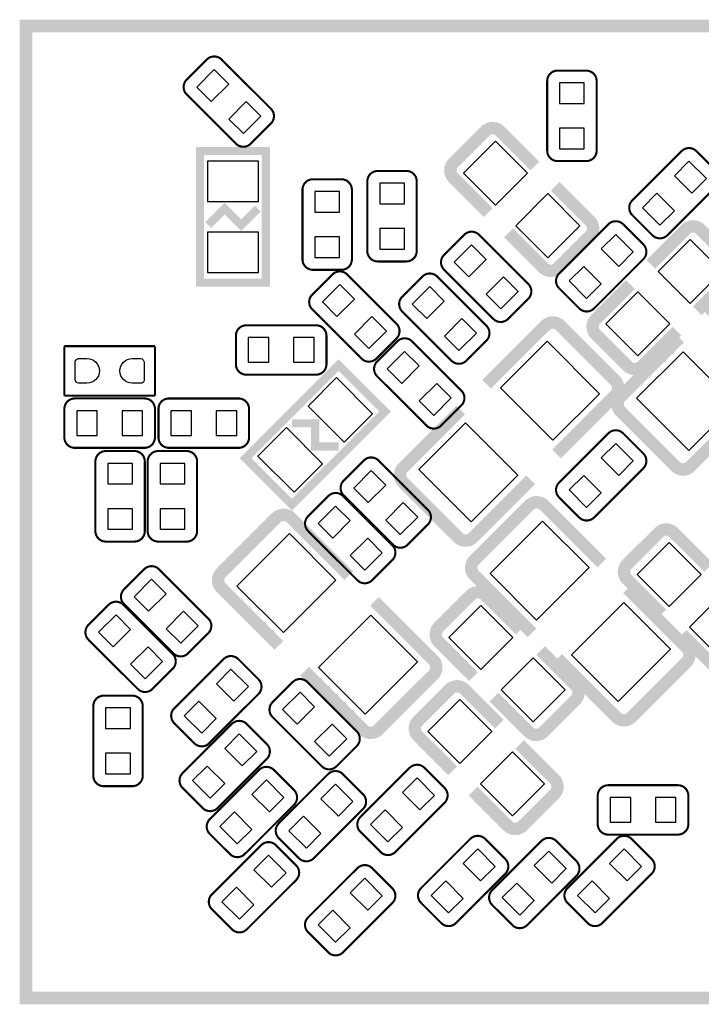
# Model space of a CAD drawing. Extents: x -1 to 126, y -1 to 41.
# Tile 10 of 13: x 85.21 to 93.49, y 19.48 to 31.45. Entities that reach past the tile are written whole.
import ezdxf

# ---------------------------------------------------------------- set-up
doc = ezdxf.new("R2010")
doc.units = 0
doc.header["$MEASUREMENT"] = 0
doc.layers.add('BOTTOM', color=1, linetype='CONTINUOUS')
doc.layers.add('SILKSCREEN_BOTTOM', color=7, linetype='CONTINUOUS')

msp = doc.modelspace()

# ---------------------------------------------------------------- linework, layer by layer
at = {"layer": 'BOTTOM'}
for points in [[(87.537765, 30.450119), (87.749897, 30.66225), (87.573183, 30.838964), (87.361051, 30.626832)], [(87.537765, 30.450119), (87.749897, 30.66225), (87.573183, 30.838964), (87.361051, 30.626832)], [(91.7664, 30.426952), (92.0664, 30.426952), (92.0664, 30.676863), (91.7664, 30.676863)], [(91.7664, 30.426952), (92.0664, 30.426952), (92.0664, 30.676863), (91.7664, 30.676863)], [(87.926842, 30.061041), (88.138974, 30.273173), (87.96226, 30.449887), (87.750129, 30.237755)], [(87.926842, 30.061041), (88.138974, 30.273173), (87.96226, 30.449887), (87.750129, 30.237755)], [(91.7664, 29.876737), (92.0664, 29.876737), (92.0664, 30.126648), (91.7664, 30.126648)], [(91.7664, 29.876737), (92.0664, 29.876737), (92.0664, 30.126648), (91.7664, 30.126648)], [(90.988538, 29.190145), (91.377455, 29.579062), (90.988538, 29.967979), (90.599621, 29.579062)], [(90.988538, 29.190145), (91.377455, 29.579062), (90.988538, 29.967979), (90.599621, 29.579062)], [(88.110007, 29.234994), (88.110007, 29.724985), (87.490018, 29.724985), (87.490018, 29.234994)], [(93.549961, 29.51383), (93.33783, 29.725961), (93.161116, 29.549248), (93.373248, 29.337116)], [(93.549961, 29.51383), (93.33783, 29.725961), (93.161116, 29.549248), (93.373248, 29.337116)], [(89.582, 29.207752), (89.882, 29.207752), (89.882, 29.457663), (89.582, 29.457663)], [(89.582, 29.207752), (89.882, 29.207752), (89.882, 29.457663), (89.582, 29.457663)], [(88.7946, 29.106152), (89.0946, 29.106152), (89.0946, 29.356063), (88.7946, 29.356063)], [(88.7946, 29.106152), (89.0946, 29.106152), (89.0946, 29.356063), (88.7946, 29.356063)], [(91.625062, 28.553621), (92.013979, 28.942538), (91.625062, 29.331455), (91.236145, 28.942538)], [(91.625062, 28.553621), (92.013979, 28.942538), (91.625062, 29.331455), (91.236145, 28.942538)], [(93.160884, 29.124752), (92.948752, 29.336884), (92.772039, 29.16017), (92.98417, 28.948039)], [(93.160884, 29.124752), (92.948752, 29.336884), (92.772039, 29.16017), (92.98417, 28.948039)], [(88.110007, 28.375), (88.110007, 28.864992), (87.490018, 28.864992), (87.490018, 28.375)], [(89.582, 28.657537), (89.882, 28.657537), (89.882, 28.907448), (89.582, 28.907448)], [(89.582, 28.657537), (89.882, 28.657537), (89.882, 28.907448), (89.582, 28.907448)], [(92.272116, 28.660248), (92.484248, 28.448116), (92.660961, 28.62483), (92.44883, 28.836961)], [(92.272116, 28.660248), (92.484248, 28.448116), (92.660961, 28.62483), (92.44883, 28.836961)], [(88.7946, 28.555937), (89.0946, 28.555937), (89.0946, 28.805848), (88.7946, 28.805848)], [(88.7946, 28.555937), (89.0946, 28.555937), (89.0946, 28.805848), (88.7946, 28.805848)], [(92.963345, 28.385262), (93.352262, 27.996345), (93.741179, 28.385262), (93.352262, 28.774179)], [(92.963345, 28.385262), (93.352262, 27.996345), (93.741179, 28.385262), (93.352262, 28.774179)], [(90.69817, 28.709961), (90.486039, 28.49783), (90.662752, 28.321116), (90.874884, 28.533248)], [(90.69817, 28.709961), (90.486039, 28.49783), (90.662752, 28.321116), (90.874884, 28.533248)], [(91.883039, 28.27117), (92.09517, 28.059039), (92.271884, 28.235752), (92.059752, 28.447884)], [(91.883039, 28.27117), (92.09517, 28.059039), (92.271884, 28.235752), (92.059752, 28.447884)], [(91.087248, 28.320884), (90.875116, 28.108752), (91.05183, 27.932039), (91.263961, 28.14417)], [(91.087248, 28.320884), (90.875116, 28.108752), (91.05183, 27.932039), (91.263961, 28.14417)], [(89.062552, 27.838516), (89.274684, 28.050648), (89.09797, 28.227361), (88.885839, 28.01523)], [(89.062552, 27.838516), (89.274684, 28.050648), (89.09797, 28.227361), (88.885839, 28.01523)], [(90.154752, 27.813116), (90.366884, 28.025248), (90.19017, 28.201961), (89.978039, 27.98983)], [(90.154752, 27.813116), (90.366884, 28.025248), (90.19017, 28.201961), (89.978039, 27.98983)], [(92.326821, 27.748738), (92.715738, 27.359821), (93.104655, 27.748738), (92.715738, 28.137655)], [(92.326821, 27.748738), (92.715738, 27.359821), (93.104655, 27.748738), (92.715738, 28.137655)], [(89.45163, 27.449439), (89.663761, 27.66157), (89.487048, 27.838284), (89.274916, 27.626152)], [(89.45163, 27.449439), (89.663761, 27.66157), (89.487048, 27.838284), (89.274916, 27.626152)], [(90.54383, 27.424039), (90.755961, 27.63617), (90.579248, 27.812884), (90.367116, 27.600752)], [(90.54383, 27.424039), (90.755961, 27.63617), (90.579248, 27.812884), (90.367116, 27.600752)], [(87.985737, 27.582), (87.985737, 27.282), (88.235648, 27.282), (88.235648, 27.582)], [(87.985737, 27.582), (87.985737, 27.282), (88.235648, 27.282), (88.235648, 27.582)], [(88.535952, 27.582), (88.535952, 27.282), (88.785863, 27.282), (88.785863, 27.582)], [(88.535952, 27.582), (88.535952, 27.282), (88.785863, 27.282), (88.785863, 27.582)], [(92.250409, 26.901015), (91.614015, 27.537409), (91.04833, 26.971725), (91.684725, 26.33533)], [(92.250409, 26.901015), (91.614015, 27.537409), (91.04833, 26.971725), (91.684725, 26.33533)], [(89.88537, 27.414561), (89.673239, 27.20243), (89.849952, 27.025716), (90.062084, 27.237848)], [(89.88537, 27.414561), (89.673239, 27.20243), (89.849952, 27.025716), (90.062084, 27.237848)], [(92.699991, 26.845385), (93.336385, 26.208991), (93.90207, 26.774675), (93.265675, 27.41107)], [(92.699991, 26.845385), (93.336385, 26.208991), (93.90207, 26.774675), (93.265675, 27.41107)], [(89.0581, 27.096499), (88.711624, 26.750022), (89.150022, 26.311624), (89.496498, 26.6581)], [(90.274448, 27.025484), (90.062316, 26.813352), (90.23903, 26.636639), (90.451161, 26.84877)], [(90.274448, 27.025484), (90.062316, 26.813352), (90.23903, 26.636639), (90.451161, 26.84877)], [(85.902937, 26.693), (85.902937, 26.393), (86.152848, 26.393), (86.152848, 26.693)], [(85.902937, 26.693), (85.902937, 26.393), (86.152848, 26.393), (86.152848, 26.693)], [(86.453152, 26.693), (86.453152, 26.393), (86.703063, 26.393), (86.703063, 26.693)], [(86.453152, 26.693), (86.453152, 26.393), (86.703063, 26.393), (86.703063, 26.693)], [(87.295861, 26.392988), (87.295861, 26.692987), (87.04595, 26.692987), (87.04595, 26.392988)], [(87.295861, 26.392988), (87.295861, 26.692987), (87.04595, 26.692987), (87.04595, 26.392988)], [(87.846075, 26.392988), (87.846075, 26.692987), (87.596165, 26.692987), (87.596165, 26.392988)], [(87.846075, 26.392988), (87.846075, 26.692987), (87.596165, 26.692987), (87.596165, 26.392988)], [(88.449973, 26.488372), (88.103497, 26.141896), (88.541895, 25.703497), (88.888372, 26.049974)], [(91.26047, 25.911075), (90.624075, 26.54747), (90.058391, 25.981785), (90.694785, 25.345391)], [(91.26047, 25.911075), (90.624075, 26.54747), (90.058391, 25.981785), (90.694785, 25.345391)], [(92.272116, 26.120248), (92.484248, 25.908116), (92.660961, 26.08483), (92.44883, 26.296961)], [(92.272116, 26.120248), (92.484248, 25.908116), (92.660961, 26.08483), (92.44883, 26.296961)], [(86.28, 25.804152), (86.58, 25.804152), (86.58, 26.054063), (86.28, 26.054063)], [(86.28, 25.804152), (86.58, 25.804152), (86.58, 26.054063), (86.28, 26.054063)], [(86.915, 25.804152), (87.215, 25.804152), (87.215, 26.054063), (86.915, 26.054063)], [(86.915, 25.804152), (87.215, 25.804152), (87.215, 26.054063), (86.915, 26.054063)], [(89.47897, 25.966761), (89.266839, 25.75463), (89.443552, 25.577916), (89.655684, 25.790048)], [(89.47897, 25.966761), (89.266839, 25.75463), (89.443552, 25.577916), (89.655684, 25.790048)], [(91.883039, 25.73117), (92.09517, 25.519039), (92.271884, 25.695752), (92.059752, 25.907884)], [(91.883039, 25.73117), (92.09517, 25.519039), (92.271884, 25.695752), (92.059752, 25.907884)], [(86.28, 25.253937), (86.58, 25.253937), (86.58, 25.503848), (86.28, 25.503848)], [(86.28, 25.253937), (86.58, 25.253937), (86.58, 25.503848), (86.28, 25.503848)], [(86.915, 25.253937), (87.215, 25.253937), (87.215, 25.503848), (86.915, 25.503848)], [(86.915, 25.253937), (87.215, 25.253937), (87.215, 25.503848), (86.915, 25.503848)], [(89.04717, 25.534961), (88.835039, 25.32283), (89.011752, 25.146116), (89.223884, 25.358248)], [(89.04717, 25.534961), (88.835039, 25.32283), (89.011752, 25.146116), (89.223884, 25.358248)], [(89.868048, 25.577684), (89.655916, 25.365552), (89.83263, 25.188839), (90.044761, 25.40097)], [(89.868048, 25.577684), (89.655916, 25.365552), (89.83263, 25.188839), (90.044761, 25.40097)], [(91.487675, 24.15093), (92.12407, 24.787325), (91.558385, 25.353009), (90.921991, 24.716615)], [(91.487675, 24.15093), (92.12407, 24.787325), (91.558385, 25.353009), (90.921991, 24.716615)], [(88.414275, 23.99853), (89.05067, 24.634925), (88.484985, 25.200609), (87.848591, 24.564215)], [(88.414275, 23.99853), (89.05067, 24.634925), (88.484985, 25.200609), (87.848591, 24.564215)], [(89.436248, 25.145884), (89.224116, 24.933752), (89.40083, 24.757039), (89.612961, 24.96917)], [(89.436248, 25.145884), (89.224116, 24.933752), (89.40083, 24.757039), (89.612961, 24.96917)], [(93.096738, 25.091179), (92.707821, 24.702262), (93.096738, 24.313345), (93.485655, 24.702262)], [(93.096738, 25.091179), (92.707821, 24.702262), (93.096738, 24.313345), (93.485655, 24.702262)], [(86.81197, 24.645961), (86.599839, 24.43383), (86.776552, 24.257116), (86.988684, 24.469248)], [(86.81197, 24.645961), (86.599839, 24.43383), (86.776552, 24.257116), (86.988684, 24.469248)], [(93.733262, 24.454655), (93.344345, 24.065738), (93.733262, 23.676821), (94.122179, 24.065738)], [(93.733262, 24.454655), (93.344345, 24.065738), (93.733262, 23.676821), (94.122179, 24.065738)], [(90.810738, 23.551345), (91.199655, 23.940262), (90.810738, 24.329179), (90.421821, 23.940262)], [(90.810738, 23.551345), (91.199655, 23.940262), (90.810738, 24.329179), (90.421821, 23.940262)], [(92.477615, 23.160991), (93.114009, 23.797385), (92.548325, 24.36307), (91.91193, 23.726675)], [(92.477615, 23.160991), (93.114009, 23.797385), (92.548325, 24.36307), (91.91193, 23.726675)], [(86.38017, 24.214161), (86.168039, 24.00203), (86.344752, 23.825316), (86.556884, 24.037448)], [(86.38017, 24.214161), (86.168039, 24.00203), (86.344752, 23.825316), (86.556884, 24.037448)], [(87.201048, 24.256884), (86.988916, 24.044752), (87.16563, 23.868039), (87.377761, 24.08017)], [(87.201048, 24.256884), (86.988916, 24.044752), (87.16563, 23.868039), (87.377761, 24.08017)], [(89.404215, 23.008591), (90.040609, 23.644985), (89.474925, 24.21067), (88.83853, 23.574275)], [(89.404215, 23.008591), (90.040609, 23.644985), (89.474925, 24.21067), (88.83853, 23.574275)], [(86.769248, 23.825084), (86.557116, 23.612952), (86.73383, 23.436239), (86.945961, 23.64837)], [(86.769248, 23.825084), (86.557116, 23.612952), (86.73383, 23.436239), (86.945961, 23.64837)], [(91.447262, 22.914821), (91.836179, 23.303738), (91.447262, 23.692655), (91.058345, 23.303738)], [(91.447262, 22.914821), (91.836179, 23.303738), (91.447262, 23.692655), (91.058345, 23.303738)], [(87.987361, 23.34163), (87.77523, 23.553761), (87.598516, 23.377048), (87.810648, 23.164916)], [(87.987361, 23.34163), (87.77523, 23.553761), (87.598516, 23.377048), (87.810648, 23.164916)], [(88.579952, 22.885516), (88.792084, 23.097648), (88.61537, 23.274361), (88.403239, 23.06223)], [(88.579952, 22.885516), (88.792084, 23.097648), (88.61537, 23.274361), (88.403239, 23.06223)], [(87.598284, 22.952552), (87.386152, 23.164684), (87.209439, 22.98797), (87.42157, 22.775839)], [(87.598284, 22.952552), (87.386152, 23.164684), (87.209439, 22.98797), (87.42157, 22.775839)], [(90.556738, 23.186179), (90.167821, 22.797262), (90.556738, 22.408345), (90.945655, 22.797262)], [(90.556738, 23.186179), (90.167821, 22.797262), (90.556738, 22.408345), (90.945655, 22.797262)], [(86.5546, 23.082263), (86.2546, 23.082263), (86.2546, 22.832352), (86.5546, 22.832352)], [(86.5546, 23.082263), (86.2546, 23.082263), (86.2546, 22.832352), (86.5546, 22.832352)], [(88.96903, 22.496439), (89.181161, 22.70857), (89.004448, 22.885284), (88.792316, 22.673152)], [(88.96903, 22.496439), (89.181161, 22.70857), (89.004448, 22.885284), (88.792316, 22.673152)], [(88.088961, 22.55423), (87.87683, 22.766361), (87.700116, 22.589648), (87.912248, 22.377516)], [(88.088961, 22.55423), (87.87683, 22.766361), (87.700116, 22.589648), (87.912248, 22.377516)], [(86.5546, 22.532048), (86.2546, 22.532048), (86.2546, 22.282137), (86.5546, 22.282137)], [(86.5546, 22.532048), (86.2546, 22.532048), (86.2546, 22.282137), (86.5546, 22.282137)], [(91.193262, 22.549655), (90.804345, 22.160738), (91.193262, 21.771821), (91.582179, 22.160738)], [(91.193262, 22.549655), (90.804345, 22.160738), (91.193262, 21.771821), (91.582179, 22.160738)], [(87.699884, 22.165152), (87.487752, 22.377284), (87.311039, 22.20057), (87.52317, 21.988439)], [(87.699884, 22.165152), (87.487752, 22.377284), (87.311039, 22.20057), (87.52317, 21.988439)], [(88.419161, 21.99543), (88.20703, 22.207561), (88.030316, 22.030848), (88.242448, 21.818716)], [(88.419161, 21.99543), (88.20703, 22.207561), (88.030316, 22.030848), (88.242448, 21.818716)], [(89.257361, 21.94463), (89.04523, 22.156761), (88.868516, 21.980048), (89.080648, 21.767916)], [(89.257361, 21.94463), (89.04523, 22.156761), (88.868516, 21.980048), (89.080648, 21.767916)], [(90.247961, 22.02083), (90.03583, 22.232961), (89.859116, 22.056248), (90.071248, 21.844116)], [(90.247961, 22.02083), (90.03583, 22.232961), (89.859116, 22.056248), (90.071248, 21.844116)], [(92.629861, 21.693988), (92.629861, 21.993987), (92.37995, 21.993987), (92.37995, 21.693988)], [(92.629861, 21.693988), (92.629861, 21.993987), (92.37995, 21.993987), (92.37995, 21.693988)], [(93.180075, 21.693988), (93.180075, 21.993987), (92.930165, 21.993987), (92.930165, 21.693988)], [(93.180075, 21.693988), (93.180075, 21.993987), (92.930165, 21.993987), (92.930165, 21.693988)], [(88.030084, 21.606352), (87.817952, 21.818484), (87.641239, 21.64177), (87.85337, 21.429639)], [(88.030084, 21.606352), (87.817952, 21.818484), (87.641239, 21.64177), (87.85337, 21.429639)], [(89.858884, 21.631752), (89.646752, 21.843884), (89.470039, 21.66717), (89.68217, 21.455039)], [(89.858884, 21.631752), (89.646752, 21.843884), (89.470039, 21.66717), (89.68217, 21.455039)], [(88.868284, 21.555552), (88.656152, 21.767684), (88.479439, 21.59097), (88.69157, 21.378839)], [(88.868284, 21.555552), (88.656152, 21.767684), (88.479439, 21.59097), (88.69157, 21.378839)], [(90.595716, 21.192648), (90.807848, 20.980516), (90.984561, 21.15723), (90.77243, 21.369361)], [(90.595716, 21.192648), (90.807848, 20.980516), (90.984561, 21.15723), (90.77243, 21.369361)], [(91.459316, 21.167248), (91.671448, 20.955116), (91.848161, 21.13183), (91.63603, 21.343961)], [(91.459316, 21.167248), (91.671448, 20.955116), (91.848161, 21.13183), (91.63603, 21.343961)], [(92.373716, 21.192648), (92.585848, 20.980516), (92.762561, 21.15723), (92.55043, 21.369361)], [(92.373716, 21.192648), (92.585848, 20.980516), (92.762561, 21.15723), (92.55043, 21.369361)], [(88.444561, 21.08103), (88.23243, 21.293161), (88.055716, 21.116448), (88.267848, 20.904316)], [(88.444561, 21.08103), (88.23243, 21.293161), (88.055716, 21.116448), (88.267848, 20.904316)], [(89.612961, 20.80163), (89.40083, 21.013761), (89.224116, 20.837048), (89.436248, 20.624916)], [(89.612961, 20.80163), (89.40083, 21.013761), (89.224116, 20.837048), (89.436248, 20.624916)], [(90.206639, 20.80357), (90.41877, 20.591439), (90.595484, 20.768152), (90.383352, 20.980284)], [(90.206639, 20.80357), (90.41877, 20.591439), (90.595484, 20.768152), (90.383352, 20.980284)], [(91.070239, 20.77817), (91.28237, 20.566039), (91.459084, 20.742752), (91.246952, 20.954884)], [(91.070239, 20.77817), (91.28237, 20.566039), (91.459084, 20.742752), (91.246952, 20.954884)], [(91.984639, 20.80357), (92.19677, 20.591439), (92.373484, 20.768152), (92.161352, 20.980284)], [(91.984639, 20.80357), (92.19677, 20.591439), (92.373484, 20.768152), (92.161352, 20.980284)], [(88.055484, 20.691952), (87.843352, 20.904084), (87.666639, 20.72737), (87.87877, 20.515239)], [(88.055484, 20.691952), (87.843352, 20.904084), (87.666639, 20.72737), (87.87877, 20.515239)], [(89.223884, 20.412552), (89.011752, 20.624684), (88.835039, 20.44797), (89.04717, 20.235839)], [(89.223884, 20.412552), (89.011752, 20.624684), (88.835039, 20.44797), (89.04717, 20.235839)]]:
    msp.add_lwpolyline(points, close=True, dxfattribs=at)
for points in [[(86.027893, 27.027911), (85.926293, 27.027911, -0.376179), (85.883798, 27.0764), (85.883798, 27.2923, -0.366061), (85.926293, 27.328089), (86.027893, 27.328089, -0.999182)], [(86.578107, 27.328089), (86.679707, 27.328089, -0.376179), (86.722202, 27.2796), (86.722202, 27.0637, -0.366061), (86.679707, 27.027911), (86.578107, 27.027911, -0.999182)]]:
    msp.add_lwpolyline(points, format="xyb", close=True, dxfattribs=at)
at = {"layer": 'SILKSCREEN_BOTTOM'}
for points, const_width in [([(98.622, 31.369), (85.287, 31.369), (85.287, 19.558), (98.622, 19.558), (98.622, 31.369)], 0.1524), ([(87.483313, 30.961406), (87.238507, 30.716601)], 0.0254), ([(88.261188, 30.363109), (87.662891, 30.961406)], 0.0254), ([(92.089349, 30.826939), (91.743147, 30.826939)], 0.0254), ([(91.616147, 30.699939), (91.616147, 29.853966)], 0.0254), ([(92.216349, 29.853966), (92.216349, 30.699939)], 0.0254), ([(87.238507, 30.536998), (87.836804, 29.938701)], 0.0254), ([(88.016408, 29.938701), (88.261188, 30.183506)], 0.0254), ([(90.863494, 30.090212), (90.477211, 29.703903)], 0.150012), ([(91.043097, 30.090212), (91.465702, 29.667606)], 0.150012), ([(87.400001, 29.850004), (88.199999, 29.850004), (88.199999, 28.250007), (87.400001, 28.250007), (87.400001, 29.850004)], 0.1), ([(93.247893, 29.8482), (92.649698, 29.250005)], 0.0254), ([(93.672302, 29.603395), (93.427497, 29.8482)], 0.0254), ([(91.743147, 29.726966), (92.089349, 29.726966)], 0.0254), ([(89.904898, 29.607789), (89.558797, 29.607688)], 0.0254), ([(90.477211, 29.5243), (90.89979, 29.101694)], 0.150012), ([(89.117498, 29.506189), (88.771397, 29.506088)], 0.0254), ([(89.431797, 29.480688), (89.431797, 28.63469)], 0.0254), ([(90.031999, 28.63469), (90.031999, 29.480688)], 0.0254), ([(92.136212, 28.997097), (91.713505, 29.419804)], 0.150012), ([(93.074107, 28.825495), (93.672302, 29.423792)], 0.0254), ([(88.644397, 29.379088), (88.644397, 28.53309)], 0.0254), ([(89.244599, 28.53309), (89.244599, 29.379088)], 0.0254), ([(87.5, 28.950006), (87.7, 29.150005), (87.9, 28.950006), (88.099999, 29.150005)], 0.1), ([(92.649698, 29.070198), (92.894503, 28.825495)], 0.0254), ([(92.358893, 28.959505), (91.760698, 28.36131)], 0.0254), ([(92.783302, 28.7147), (92.538497, 28.959505)], 0.0254), ([(93.2975, 28.896589), (92.874894, 28.47401)], 0.150012), ([(93.863412, 28.510306), (93.477103, 28.896589)], 0.150012), ([(90.608706, 28.832302), (90.363901, 28.587497)], 0.0254), ([(91.386505, 28.234107), (90.78831, 28.832302)], 0.0254), ([(91.5703, 28.431211), (91.147593, 28.85379)], 0.150012), ([(91.749903, 28.431211), (92.136212, 28.817494)], 0.150012), ([(94.236004, 28.592805), (93.534101, 27.890902)], 0.150089), ([(89.558797, 28.50769), (89.904999, 28.50769)], 0.0254), ([(92.185107, 27.936901), (92.783302, 28.535097)], 0.0254), ([(89.0081, 28.349702), (88.763295, 28.104897)], 0.0254), ([(88.771397, 28.40609), (89.117599, 28.40609)], 0.0254), ([(89.785899, 27.751507), (89.187703, 28.349702)], 0.0254), ([(90.363901, 28.407893), (90.962097, 27.809698)], 0.0254), ([(93.863412, 28.330703), (93.440806, 27.908098)], 0.150012), ([(90.1003, 28.324302), (89.855495, 28.079497)], 0.0254), ([(90.878099, 27.726107), (90.279903, 28.324302)], 0.0254), ([(92.204411, 27.8035), (92.62699, 28.226207)], 0.150012), ([(91.760698, 28.181706), (92.005503, 27.936901)], 0.0254), ([(91.1417, 27.809698), (91.386505, 28.054503)], 0.0254), ([(88.763295, 27.925293), (89.36149, 27.327098)], 0.0254), ([(89.855495, 27.899893), (90.45369, 27.301698)], 0.0254), ([(91.594404, 27.729205), (90.88069, 27.015389)], 0.150089), ([(92.442205, 27.061008), (91.774008, 27.729205)], 0.150089), ([(88.808888, 27.732203), (87.96289, 27.732203)], 0.0254), ([(92.204411, 27.623897), (92.590694, 27.237588)], 0.150012), ([(92.508195, 26.864996), (93.222011, 27.57871)], 0.150089), ([(92.770297, 27.237588), (93.193004, 27.660295)], 0.150012), ([(87.83589, 27.605203), (87.83589, 27.259001)], 0.0254), ([(88.935989, 27.259102), (88.935888, 27.605203)], 0.0254), ([(89.541094, 27.327098), (89.785899, 27.571903)], 0.0254), ([(89.795906, 27.536902), (89.551101, 27.292097)], 0.0254), ([(90.573705, 26.938707), (89.97551, 27.536902)], 0.0254), ([(90.633294, 27.301698), (90.878099, 27.546503)], 0.0254), ([(85.75309, 27.477999), (85.75309, 26.878001)], 0.0254), ([(86.85291, 27.477999), (85.75309, 27.477999)], 0.0254), ([(86.85291, 26.878001), (86.85291, 27.477999)], 0.0254), ([(88.517093, 25.551511), (87.951511, 26.117093), (89.082903, 27.24851), (89.64851, 26.682903), (88.517093, 25.551511)], 0.1), ([(87.96289, 27.132001), (88.808888, 27.132001)], 0.0254), ([(89.551101, 27.112493), (90.149297, 26.514298)], 0.0254), ([(92.442205, 26.881404), (91.728389, 26.16769)], 0.150089), ([(85.75309, 26.878001), (86.85291, 26.878001)], 0.0254), ([(86.726088, 26.843203), (85.88009, 26.843203)], 0.0254), ([(87.86891, 26.842999), (87.022811, 26.842999)], 0.0254), ([(93.355996, 26.017195), (94.06971, 26.731011)], 0.150089), ([(85.75309, 26.716203), (85.75309, 26.370001)], 0.0254), ([(86.853189, 26.370102), (86.853088, 26.716203)], 0.0254), ([(86.895811, 26.715999), (86.895811, 26.369797)], 0.0254), ([(87.99591, 26.369797), (87.99591, 26.715999)], 0.0254), ([(89.866595, 26.001396), (90.568498, 26.703299)], 0.150089), ([(90.3289, 26.514298), (90.573705, 26.759103)], 0.0254), ([(92.508195, 26.685392), (93.176392, 26.017195)], 0.150089), ([(89.082903, 26.258596), (88.799998, 26.258596), (88.799998, 26.5414), (88.517093, 26.5414)], 0.1), ([(92.358893, 26.419505), (91.760698, 25.82131)], 0.0254), ([(92.783302, 26.1747), (92.538497, 26.419505)], 0.0254), ([(85.88009, 26.243001), (86.726088, 26.243001)], 0.0254), ([(86.602898, 26.204189), (86.256797, 26.204088)], 0.0254), ([(87.237898, 26.204189), (86.891797, 26.204088)], 0.0254), ([(87.022811, 26.242797), (87.86891, 26.242797)], 0.0254), ([(86.129797, 26.077088), (86.129797, 25.23109)], 0.0254), ([(86.729999, 25.23109), (86.729999, 26.077088)], 0.0254), ([(86.764797, 26.077088), (86.764797, 25.23109)], 0.0254), ([(87.364999, 25.23109), (87.364999, 26.077088)], 0.0254), ([(89.389405, 26.089102), (89.1446, 25.844297)], 0.0254), ([(90.167305, 25.490805), (89.569008, 26.089102)], 0.0254), ([(92.185107, 25.396901), (92.783302, 25.995097)], 0.0254), ([(89.866595, 25.821792), (90.534792, 25.153595)], 0.150089), ([(90.714396, 25.153595), (91.416299, 25.855498)], 0.150089), ([(88.957706, 25.657302), (88.712901, 25.412497)], 0.0254), ([(89.735505, 25.059107), (89.13731, 25.657302)], 0.0254), ([(89.1446, 25.664693), (89.742897, 25.066396)], 0.0254), ([(91.398392, 25.544805), (90.730195, 24.876608)], 0.150089), ([(91.577996, 25.544805), (92.279899, 24.842902)], 0.150089), ([(91.760698, 25.641706), (92.005503, 25.396901)], 0.0254), ([(88.324992, 25.392405), (87.656795, 24.724208)], 0.150089), ([(88.504596, 25.392405), (89.206499, 24.690502)], 0.150089), ([(88.712901, 25.232893), (89.311097, 24.634698)], 0.0254), ([(89.9225, 25.066396), (90.167305, 25.311202)], 0.0254), ([(92.971897, 25.213589), (92.585588, 24.827306)], 0.150012), ([(93.1515, 25.213589), (93.574207, 24.79101)], 0.150012), ([(86.256797, 25.10409), (86.602999, 25.10409)], 0.0254), ([(86.891797, 25.10409), (87.237999, 25.10409)], 0.0254), ([(89.4907, 24.634698), (89.735505, 24.879503)], 0.0254), ([(86.722506, 24.768302), (86.477701, 24.523497)], 0.0254), ([(87.500305, 24.170107), (86.90211, 24.768302)], 0.0254), ([(90.730195, 24.697004), (91.432098, 23.995101)], 0.150089), ([(92.585588, 24.647703), (93.008295, 24.224996)], 0.150012), ([(87.656795, 24.544604), (88.358698, 23.842701)], 0.150089), ([(90.685694, 24.451412), (90.299411, 24.065103)], 0.150012), ([(90.865297, 24.451412), (91.287902, 24.028806)], 0.150012), ([(93.305805, 23.816996), (92.591989, 24.53071)], 0.150089), ([(90.232405, 23.664596), (89.518615, 24.378285)], 0.150089), ([(86.290706, 24.336502), (86.045901, 24.091697)], 0.0254), ([(87.068505, 23.738307), (86.47031, 24.336502)], 0.0254), ([(86.477701, 24.343893), (87.075897, 23.745698)], 0.0254), ([(93.678703, 23.554588), (93.256098, 23.977194)], 0.150012), ([(87.2555, 23.745698), (87.500305, 23.990503)], 0.0254), ([(90.299411, 23.8855), (90.72199, 23.462894)], 0.150012), ([(86.045901, 23.912093), (86.644097, 23.313898)], 0.0254), ([(91.958412, 23.358297), (91.535705, 23.781004)], 0.150012), ([(87.685293, 23.675899), (87.087098, 23.077703)], 0.0254), ([(88.109702, 23.431094), (87.864897, 23.675899)], 0.0254), ([(92.458004, 22.969195), (91.74429, 23.683011)], 0.150089), ([(92.637608, 22.969195), (93.305805, 23.637392)], 0.150089), ([(86.8237, 23.313898), (87.068505, 23.558703)], 0.0254), ([(89.384604, 22.816795), (88.670915, 23.530585)], 0.150089), ([(89.564208, 22.816795), (90.232405, 23.484992)], 0.150089), ([(88.5255, 23.396702), (88.280695, 23.151897)], 0.0254), ([(89.303299, 22.798507), (88.705103, 23.396702)], 0.0254), ([(90.431897, 23.308589), (90.045588, 22.922306)], 0.150012), ([(90.6115, 23.308589), (91.034207, 22.88601)], 0.150012), ([(86.577853, 23.232034), (86.231651, 23.232034)], 0.0254), ([(87.511507, 22.653295), (88.109702, 23.25149)], 0.0254), ([(91.3925, 22.792411), (90.969793, 23.21499)], 0.150012), ([(91.572103, 22.792411), (91.958412, 23.178694)], 0.150012), ([(86.104651, 23.105034), (86.104651, 22.259061)], 0.0254), ([(86.704853, 22.259061), (86.704853, 23.105034)], 0.0254), ([(88.280695, 22.972293), (88.87889, 22.374098)], 0.0254), ([(87.087098, 22.8981), (87.331903, 22.653295)], 0.0254), ([(87.786893, 22.888499), (87.188698, 22.290303)], 0.0254), ([(88.211302, 22.643694), (87.966497, 22.888499)], 0.0254), ([(90.045588, 22.742703), (90.468295, 22.319996)], 0.150012), ([(89.058494, 22.374098), (89.303299, 22.618903)], 0.0254), ([(91.704589, 22.2155), (91.28201, 22.638106)], 0.150012), ([(87.613107, 21.865895), (88.211302, 22.46409)], 0.0254), ([(88.117093, 22.329699), (87.518898, 21.731503)], 0.0254), ([(88.541502, 22.084894), (88.296697, 22.329699)], 0.0254), ([(88.955319, 22.278975), (88.357098, 21.680754)], 0.0254), ([(89.379727, 22.03417), (89.134922, 22.278975)], 0.0254), ([(89.945893, 22.355099), (89.347698, 21.756903)], 0.0254), ([(90.370302, 22.110294), (90.125497, 22.355099)], 0.0254), ([(86.231651, 22.132061), (86.577853, 22.132061)], 0.0254), ([(91.138703, 21.649588), (90.716098, 22.072194)], 0.150012), ([(93.20291, 22.143999), (92.356811, 22.143999)], 0.0254), ([(87.188698, 22.1107), (87.433503, 21.865895)], 0.0254), ([(91.318306, 21.649588), (91.704589, 22.035897)], 0.150012), ([(92.229811, 22.016999), (92.229811, 21.670797)], 0.0254), ([(93.32991, 21.670797), (93.32991, 22.016999)], 0.0254), ([(87.943307, 21.307095), (88.541502, 21.90529)], 0.0254), ([(89.772107, 21.332495), (90.370302, 21.93069)], 0.0254), ([(88.781507, 21.256346), (89.379727, 21.854566)], 0.0254), ([(87.518898, 21.5519), (87.763703, 21.307095)], 0.0254), ([(89.347698, 21.5773), (89.592503, 21.332495)], 0.0254), ([(92.356811, 21.543797), (93.20291, 21.543797)], 0.0254), ([(88.142493, 21.415299), (87.544298, 20.817103)], 0.0254), ([(88.566902, 21.170494), (88.322097, 21.415299)], 0.0254), ([(88.357098, 21.501024), (88.601903, 21.256346)], 0.0254), ([(90.682493, 21.491905), (90.084298, 20.89371)], 0.0254), ([(91.106902, 21.2471), (90.862097, 21.491905)], 0.0254), ([(91.546093, 21.466505), (90.947898, 20.86831)], 0.0254), ([(91.970502, 21.2217), (91.725697, 21.466505)], 0.0254), ([(92.460493, 21.491905), (91.862298, 20.89371)], 0.0254), ([(92.884902, 21.2471), (92.640097, 21.491905)], 0.0254), ([(89.310893, 21.135899), (88.712698, 20.537703)], 0.0254), ([(89.735302, 20.891094), (89.490497, 21.135899)], 0.0254), ([(90.508707, 20.469301), (91.106902, 21.067497)], 0.0254), ([(92.286707, 20.469301), (92.884902, 21.067497)], 0.0254), ([(87.968707, 20.392695), (88.566902, 20.99089)], 0.0254), ([(91.372307, 20.443901), (91.970502, 21.042097)], 0.0254), ([(89.137081, 20.113295), (89.735302, 20.711516)], 0.0254), ([(90.084298, 20.714106), (90.329103, 20.469301)], 0.0254), ([(90.947898, 20.688706), (91.192703, 20.443901)], 0.0254), ([(91.862298, 20.714106), (92.107103, 20.469301)], 0.0254), ([(87.544298, 20.6375), (87.789103, 20.392695)], 0.0254), ([(88.712698, 20.3581), (88.957478, 20.113295)], 0.0254)]:
    msp.add_lwpolyline(points, dxfattribs=dict(at, const_width=const_width))
for points, const_width in [([(87.662891, 30.961406, 0.414002), (87.483313, 30.961406)], 0.0254), ([(91.743147, 30.826939, 0.414214), (91.616147, 30.699939)], 0.0254), ([(92.216349, 30.699939, 0.414292), (92.089349, 30.826939)], 0.0254), ([(87.238507, 30.716601, 0.414259), (87.238507, 30.536998)], 0.0254), ([(88.261188, 30.183506, 0.414141), (88.261188, 30.363109)], 0.0254), ([(91.043097, 30.090212, 0.41422), (90.863494, 30.090212)], 0.150012), ([(87.836804, 29.938701, 0.414289), (88.016408, 29.938701)], 0.0254), ([(91.616147, 29.853966, 0.414292), (91.743147, 29.726966)], 0.0254), ([(92.089349, 29.726966, 0.41437), (92.216349, 29.853966)], 0.0254), ([(93.427497, 29.8482, 0.414114), (93.247893, 29.8482)], 0.0254), ([(90.477211, 29.703903, 0.414224), (90.477211, 29.5243)], 0.150012), ([(89.558797, 29.607688, 0.41437), (89.431797, 29.480688)], 0.0254), ([(90.031999, 29.480688, 0.414604), (89.904898, 29.607789)], 0.0254), ([(88.771397, 29.506088, 0.414357), (88.644397, 29.379088)], 0.0254), ([(89.244599, 29.379088, 0.4146), (89.117498, 29.506189)], 0.0254), ([(92.649698, 29.250005, 0.414725), (92.649698, 29.070198)], 0.0254), ([(92.136212, 28.817494, 0.41422), (92.136212, 28.997097)], 0.150012), ([(92.538497, 28.959505, 0.414232), (92.358893, 28.959505)], 0.0254), ([(93.477103, 28.896589, 0.414224), (93.2975, 28.896589)], 0.150012), ([(90.78831, 28.832302, 0.414283), (90.608706, 28.832302)], 0.0254), ([(92.894503, 28.825495, 0.414232), (93.074107, 28.825495)], 0.0254), ([(92.783302, 28.535097, 0.414283), (92.783302, 28.7147)], 0.0254), ([(89.431797, 28.63469, 0.414253), (89.558797, 28.50769)], 0.0254), ([(89.904999, 28.50769, 0.414175), (90.031999, 28.63469)], 0.0254), ([(90.363901, 28.587497, 0.414335), (90.363901, 28.407893)], 0.0254), ([(88.644397, 28.53309, 0.414257), (88.771397, 28.40609)], 0.0254), ([(89.117599, 28.40609, 0.414188), (89.244599, 28.53309)], 0.0254), ([(91.5703, 28.431211, 0.414224), (91.749903, 28.431211)], 0.150012), ([(89.187703, 28.349702, 0.414283), (89.0081, 28.349702)], 0.0254), ([(90.279903, 28.324302, 0.414283), (90.1003, 28.324302)], 0.0254), ([(91.760698, 28.36131, 0.414283), (91.760698, 28.181706)], 0.0254), ([(91.386505, 28.054503, 0.414232), (91.386505, 28.234107)], 0.0254), ([(88.763295, 28.104897, 0.414232), (88.763295, 27.925293)], 0.0254), ([(89.855495, 28.079497, 0.414232), (89.855495, 27.899893)], 0.0254), ([(92.005503, 27.936901, 0.414335), (92.185107, 27.936901)], 0.0254), ([(92.204411, 27.8035, 0.414224), (92.204411, 27.623897)], 0.150012), ([(89.785899, 27.571903, 0.414335), (89.785899, 27.751507)], 0.0254), ([(90.962097, 27.809698, 0.414283), (91.1417, 27.809698)], 0.0254), ([(91.774008, 27.729205, 0.41413), (91.594404, 27.729205)], 0.150089), ([(87.96289, 27.732203, 0.414257), (87.83589, 27.605203)], 0.0254), ([(88.935888, 27.605203, 0.414339), (88.808888, 27.732203)], 0.0254), ([(90.878099, 27.546503, 0.414335), (90.878099, 27.726107)], 0.0254), ([(89.97551, 27.536902, 0.414283), (89.795906, 27.536902)], 0.0254), ([(89.36149, 27.327098, 0.414283), (89.541094, 27.327098)], 0.0254), ([(89.551101, 27.292097, 0.414335), (89.551101, 27.112493)], 0.0254), ([(90.45369, 27.301698, 0.414283), (90.633294, 27.301698)], 0.0254), ([(92.590694, 27.237588, 0.41422), (92.770297, 27.237588)], 0.150012), ([(87.83589, 27.259001, 0.414205), (87.96289, 27.132001)], 0.0254), ([(88.808888, 27.132001, 0.4146), (88.935989, 27.259102)], 0.0254), ([(92.442205, 26.881404, 0.41413), (92.442205, 27.061008)], 0.150089), ([(90.573705, 26.759103, 0.414232), (90.573705, 26.938707)], 0.0254), ([(92.508195, 26.864996, 0.41413), (92.508195, 26.685392)], 0.150089), ([(85.88009, 26.843203, 0.414253), (85.75309, 26.716203)], 0.0254), ([(86.853088, 26.716203, 0.41437), (86.726088, 26.843203)], 0.0254), ([(87.022811, 26.842999, 0.414135), (86.895811, 26.715999)], 0.0254), ([(87.99591, 26.715999, 0.414175), (87.86891, 26.842999)], 0.0254), ([(90.149297, 26.514298, 0.414283), (90.3289, 26.514298)], 0.0254), ([(92.538497, 26.419505, 0.414232), (92.358893, 26.419505)], 0.0254), ([(85.75309, 26.370001, 0.414175), (85.88009, 26.243001)], 0.0254), ([(86.726088, 26.243001, 0.414604), (86.853189, 26.370102)], 0.0254), ([(86.895811, 26.369797, 0.414214), (87.022811, 26.242797)], 0.0254), ([(87.86891, 26.242797, 0.414253), (87.99591, 26.369797)], 0.0254), ([(86.256797, 26.204088, 0.41437), (86.129797, 26.077088)], 0.0254), ([(86.729999, 26.077088, 0.414604), (86.602898, 26.204189)], 0.0254), ([(86.891797, 26.204088, 0.41437), (86.764797, 26.077088)], 0.0254), ([(87.364999, 26.077088, 0.414604), (87.237898, 26.204189)], 0.0254), ([(89.569008, 26.089102, 0.414283), (89.389405, 26.089102)], 0.0254), ([(92.783302, 25.995097, 0.414283), (92.783302, 26.1747)], 0.0254), ([(93.176392, 26.017195, 0.41413), (93.355996, 26.017195)], 0.150089), ([(89.866595, 26.001396, 0.41413), (89.866595, 25.821792)], 0.150089), ([(89.1446, 25.844297, 0.414114), (89.1446, 25.664693)], 0.0254), ([(91.760698, 25.82131, 0.414283), (91.760698, 25.641706)], 0.0254), ([(89.13731, 25.657302, 0.414283), (88.957706, 25.657302)], 0.0254), ([(91.577996, 25.544805, 0.41413), (91.398392, 25.544805)], 0.150089), ([(88.504596, 25.392405, 0.414124), (88.324992, 25.392405)], 0.150089), ([(90.167305, 25.311202, 0.414232), (90.167305, 25.490805)], 0.0254), ([(88.712901, 25.412497, 0.414335), (88.712901, 25.232893)], 0.0254), ([(92.005503, 25.396901, 0.414335), (92.185107, 25.396901)], 0.0254), ([(86.129797, 25.23109, 0.414253), (86.256797, 25.10409)], 0.0254), ([(86.602999, 25.10409, 0.414175), (86.729999, 25.23109)], 0.0254), ([(86.764797, 25.23109, 0.414253), (86.891797, 25.10409)], 0.0254), ([(87.237999, 25.10409, 0.414175), (87.364999, 25.23109)], 0.0254), ([(93.1515, 25.213589, 0.414224), (92.971897, 25.213589)], 0.150012), ([(90.534792, 25.153595, 0.41413), (90.714396, 25.153595)], 0.150089), ([(89.735505, 24.879503, 0.414232), (89.735505, 25.059107)], 0.0254), ([(89.742897, 25.066396, 0.414062), (89.9225, 25.066396)], 0.0254), ([(90.730195, 24.876608, 0.41413), (90.730195, 24.697004)], 0.150089), ([(92.585588, 24.827306, 0.41422), (92.585588, 24.647703)], 0.150012), ([(86.90211, 24.768302, 0.414283), (86.722506, 24.768302)], 0.0254), ([(87.656795, 24.724208, 0.414124), (87.656795, 24.544604)], 0.150089), ([(89.311097, 24.634698, 0.414283), (89.4907, 24.634698)], 0.0254), ([(86.477701, 24.523497, 0.414335), (86.477701, 24.343893)], 0.0254), ([(90.865297, 24.451412, 0.41422), (90.685694, 24.451412)], 0.150012), ([(86.47031, 24.336502, 0.414283), (86.290706, 24.336502)], 0.0254), ([(87.500305, 23.990503, 0.414232), (87.500305, 24.170107)], 0.0254), ([(86.045901, 24.091697, 0.414335), (86.045901, 23.912093)], 0.0254), ([(90.299411, 24.065103, 0.414224), (90.299411, 23.8855)], 0.150012), ([(93.305805, 23.637392, 0.41413), (93.305805, 23.816996)], 0.150089), ([(87.068505, 23.558703, 0.414232), (87.068505, 23.738307)], 0.0254), ([(87.075897, 23.745698, 0.414283), (87.2555, 23.745698)], 0.0254), ([(87.864897, 23.675899, 0.414335), (87.685293, 23.675899)], 0.0254), ([(90.232405, 23.484992, 0.414136), (90.232405, 23.664596)], 0.150089), ([(88.109702, 23.25149, 0.414283), (88.109702, 23.431094)], 0.0254), ([(88.705103, 23.396702, 0.414283), (88.5255, 23.396702)], 0.0254), ([(90.6115, 23.308589, 0.414224), (90.431897, 23.308589)], 0.150012), ([(91.958412, 23.178694, 0.41422), (91.958412, 23.358297)], 0.150012), ([(86.231651, 23.232034, 0.41437), (86.104651, 23.105034)], 0.0254), ([(86.704853, 23.105034, 0.414292), (86.577853, 23.232034)], 0.0254), ([(86.644097, 23.313898, 0.414283), (86.8237, 23.313898)], 0.0254), ([(87.087098, 23.077703, 0.414283), (87.087098, 22.8981)], 0.0254), ([(88.280695, 23.151897, 0.414232), (88.280695, 22.972293)], 0.0254), ([(90.045588, 22.922306, 0.41422), (90.045588, 22.742703)], 0.150012), ([(92.458004, 22.969195, 0.41413), (92.637608, 22.969195)], 0.150089), ([(87.966497, 22.888499, 0.414335), (87.786893, 22.888499)], 0.0254), ([(89.384604, 22.816795, 0.414136), (89.564208, 22.816795)], 0.150089), ([(91.3925, 22.792411, 0.414224), (91.572103, 22.792411)], 0.150012), ([(89.303299, 22.618903, 0.414335), (89.303299, 22.798507)], 0.0254), ([(87.331903, 22.653295, 0.414232), (87.511507, 22.653295)], 0.0254), ([(88.211302, 22.46409, 0.414283), (88.211302, 22.643694)], 0.0254), ([(88.296697, 22.329699, 0.414335), (88.117093, 22.329699)], 0.0254), ([(88.87889, 22.374098, 0.414283), (89.058494, 22.374098)], 0.0254), ([(90.125497, 22.355099, 0.414335), (89.945893, 22.355099)], 0.0254), ([(86.104651, 22.259061, 0.414292), (86.231651, 22.132061)], 0.0254), ([(86.577853, 22.132061, 0.414214), (86.704853, 22.259061)], 0.0254), ([(87.188698, 22.290303, 0.414283), (87.188698, 22.1107)], 0.0254), ([(89.134922, 22.278975, 0.414169), (88.955319, 22.278975)], 0.0254), ([(91.704589, 22.035897, 0.414224), (91.704589, 22.2155)], 0.150012), ([(92.356811, 22.143999, 0.414135), (92.229811, 22.016999)], 0.0254), ([(93.32991, 22.016999, 0.414175), (93.20291, 22.143999)], 0.0254), ([(88.541502, 21.90529, 0.414283), (88.541502, 22.084894)], 0.0254), ([(89.379727, 21.854566, 0.414228), (89.379727, 22.03417)], 0.0254), ([(90.370302, 21.93069, 0.414283), (90.370302, 22.110294)], 0.0254), ([(87.433503, 21.865895, 0.414232), (87.613107, 21.865895)], 0.0254), ([(87.518898, 21.731503, 0.414283), (87.518898, 21.5519)], 0.0254), ([(88.357098, 21.680754, 0.414559), (88.357098, 21.501024)], 0.0254), ([(89.347698, 21.756903, 0.414283), (89.347698, 21.5773)], 0.0254), ([(91.138703, 21.649588, 0.41422), (91.318306, 21.649588)], 0.150012), ([(92.229811, 21.670797, 0.414214), (92.356811, 21.543797)], 0.0254), ([(93.20291, 21.543797, 0.414253), (93.32991, 21.670797)], 0.0254), ([(90.862097, 21.491905, 0.414232), (90.682493, 21.491905)], 0.0254), ([(92.640097, 21.491905, 0.414232), (92.460493, 21.491905)], 0.0254), ([(88.322097, 21.415299, 0.414335), (88.142493, 21.415299)], 0.0254), ([(91.725697, 21.466505, 0.414232), (91.546093, 21.466505)], 0.0254), ([(87.763703, 21.307095, 0.414232), (87.943307, 21.307095)], 0.0254), ([(89.592503, 21.332495, 0.414232), (89.772107, 21.332495)], 0.0254), ([(88.566902, 20.99089, 0.414283), (88.566902, 21.170494)], 0.0254), ([(88.601903, 21.256346, 0.414342), (88.781507, 21.256346)], 0.0254), ([(89.490497, 21.135899, 0.414341), (89.310893, 21.135899)], 0.0254), ([(91.106902, 21.067497, 0.414283), (91.106902, 21.2471)], 0.0254), ([(91.970502, 21.042097, 0.414283), (91.970502, 21.2217)], 0.0254), ([(92.884902, 21.067497, 0.414283), (92.884902, 21.2471)], 0.0254), ([(87.544298, 20.817103, 0.414283), (87.544298, 20.6375)], 0.0254), ([(89.735302, 20.711516, 0.414207), (89.735302, 20.891094)], 0.0254), ([(90.084298, 20.89371, 0.414283), (90.084298, 20.714106)], 0.0254), ([(90.947898, 20.86831, 0.414283), (90.947898, 20.688706)], 0.0254), ([(91.862298, 20.89371, 0.414283), (91.862298, 20.714106)], 0.0254), ([(88.712698, 20.537703, 0.414304), (88.712698, 20.3581)], 0.0254), ([(90.329103, 20.469301, 0.414335), (90.508707, 20.469301)], 0.0254), ([(92.107103, 20.469301, 0.414335), (92.286707, 20.469301)], 0.0254), ([(87.789103, 20.392695, 0.414232), (87.968707, 20.392695)], 0.0254), ([(91.192703, 20.443901, 0.414335), (91.372307, 20.443901)], 0.0254), ([(88.957478, 20.113295, 0.414225), (89.137081, 20.113295)], 0.0254)]:
    msp.add_lwpolyline(points, format="xyb", dxfattribs=dict(at, const_width=const_width))

doc.saveas('drawing.dxf')
